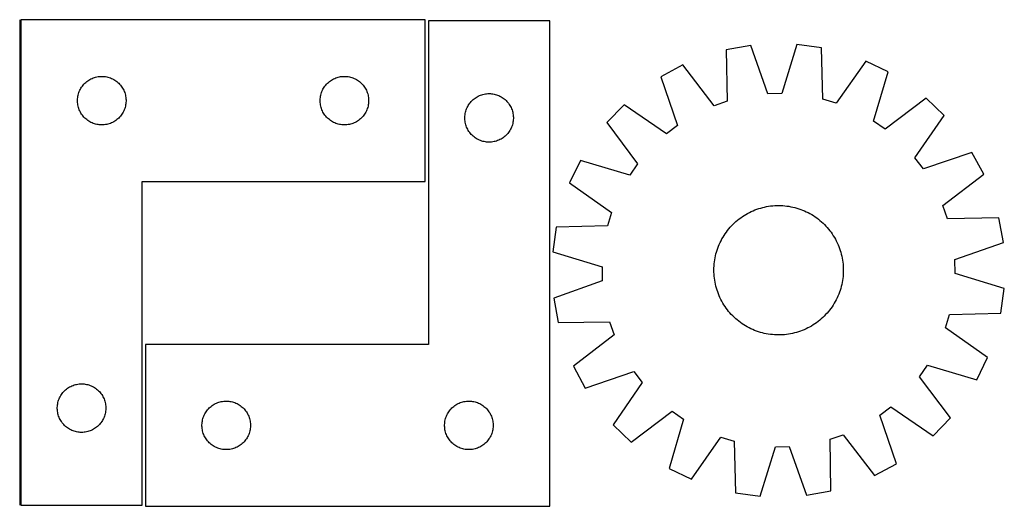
# Model space of a CAD drawing. Header units: millimetres. Extents: x 7 to 1489, y 7 to 307.
# Tile 3 of 3: x 880 to 1489, y 7 to 307. Entities that reach past the tile are written whole.
import ezdxf

# ---------------------------------------------------------------- set-up
doc = ezdxf.new("R2010")
doc.units = ezdxf.units.MM
doc.layers.add('COMMON', color=5, linetype='CONTINUOUS', true_color=0x0000ff)
doc.layers.add('CUT', color=7, linetype='CONTINUOUS', true_color=0x000000)

msp = doc.modelspace()

# ---------------------------------------------------------------- linework, layer by layer
at = {"layer": 'COMMON'}
msp.add_line((879.827301, 307.392609), (879.827301, 7.392609), dxfattribs=at)
at = {"layer": 'CUT'}
for p, q in [((880.577302, 307.392609), (880.577302, 7.392609)), ((1130.577302, 307.392609), (880.577302, 307.392609)), ((1130.577302, 207.392609), (1130.577302, 307.392609)), ((1207.531005, 306.719513), (1132.531005, 306.719513)), ((1132.531005, 306.719513), (1132.531005, 106.719513)), ((1207.531005, 6.719513), (1207.531005, 306.719513)), ((1331.838456, 291.530687), (1316.695722, 288.805226)), ((1316.695722, 288.805226), (1317.187455, 257.04467)), ((1342.451673, 261.591843), (1331.838456, 291.530687)), ((1360.371012, 292.129916), (1351.024126, 261.771878)), ((1375.614822, 290.042621), (1360.371012, 292.129916)), ((1376.456979, 258.289424), (1375.614822, 290.042621)), ((1402.936067, 281.795477), (1384.665501, 255.811614)), ((1416.788783, 275.099745), (1402.936067, 281.795477)), ((1289.74482, 279.418281), (1276.185438, 272.146851)), ((1309.090201, 254.224412), (1289.74482, 279.418281)), ((1407.777444, 244.640419), (1416.788783, 275.099745)), ((919.569021, 267.581709), (920.108139, 268.134892)), ((920.108139, 268.134892), (920.67502, 268.659588)), ((920.67502, 268.659588), (921.268159, 269.154406)), ((921.268159, 269.154406), (921.885985, 269.618034)), ((921.885985, 269.618034), (922.526859, 270.049242)), ((922.526859, 270.049242), (923.189081, 270.446888)), ((923.189081, 270.446888), (923.870895, 270.809915)), ((923.870895, 270.809915), (924.570493, 271.137363)), ((924.570493, 271.137363), (925.28602, 271.428361)), ((925.28602, 271.428361), (926.015579, 271.68214)), ((926.015579, 271.68214), (926.757235, 271.898025)), ((926.757235, 271.898025), (927.509021, 272.075444)), ((927.509021, 272.075444), (928.268943, 272.213927)), ((928.268943, 272.213927), (929.034987, 272.313107)), ((929.034987, 272.313107), (929.80512, 272.37272)), ((929.80512, 272.37272), (930.577302, 272.392609)), ((930.577302, 272.392609), (931.349483, 272.37272)), ((931.349483, 272.37272), (932.119617, 272.313107)), ((932.119617, 272.313107), (932.88566, 272.213927)), ((932.88566, 272.213927), (933.645583, 272.075444)), ((933.645583, 272.075444), (934.397368, 271.898025)), ((934.397368, 271.898025), (935.139024, 271.68214)), ((935.139024, 271.68214), (935.868583, 271.428361)), ((935.868583, 271.428361), (936.58411, 271.137363)), ((936.58411, 271.137363), (937.283709, 270.809915)), ((937.283709, 270.809915), (937.965523, 270.446888)), ((937.965523, 270.446888), (938.627745, 270.049242)), ((938.627745, 270.049242), (939.268618, 269.618034)), ((939.268618, 269.618034), (939.886444, 269.154406)), ((939.886444, 269.154406), (940.479583, 268.659588)), ((940.479583, 268.659588), (941.046464, 268.134892)), ((941.046464, 268.134892), (941.585582, 267.581709)), ((1069.569021, 267.581709), (1070.108139, 268.134892)), ((1070.108139, 268.134892), (1070.67502, 268.659588)), ((1070.67502, 268.659588), (1071.268159, 269.154406)), ((1071.268159, 269.154406), (1071.885985, 269.618034)), ((1071.885985, 269.618034), (1072.526859, 270.049242)), ((1072.526859, 270.049242), (1073.189081, 270.446888)), ((1073.189081, 270.446888), (1073.870895, 270.809915)), ((1073.870895, 270.809915), (1074.570493, 271.137363)), ((1074.570493, 271.137363), (1075.28602, 271.428361)), ((1075.28602, 271.428361), (1076.015579, 271.68214)), ((1076.015579, 271.68214), (1076.757235, 271.898025)), ((1076.757235, 271.898025), (1077.509021, 272.075444)), ((1077.509021, 272.075444), (1078.268943, 272.213927)), ((1078.268943, 272.213927), (1079.034987, 272.313107)), ((1079.034987, 272.313107), (1079.80512, 272.37272)), ((1079.80512, 272.37272), (1080.577302, 272.392609)), ((1080.577302, 272.392609), (1081.349483, 272.37272)), ((1081.349483, 272.37272), (1082.119617, 272.313107)), ((1082.119617, 272.313107), (1082.88566, 272.213927)), ((1082.88566, 272.213927), (1083.645583, 272.075444)), ((1083.645583, 272.075444), (1084.397368, 271.898025)), ((1084.397368, 271.898025), (1085.139024, 271.68214)), ((1085.139024, 271.68214), (1085.868583, 271.428361)), ((1085.868583, 271.428361), (1086.58411, 271.137363)), ((1086.58411, 271.137363), (1087.283709, 270.809915)), ((1087.283709, 270.809915), (1087.965523, 270.446888)), ((1087.965523, 270.446888), (1088.627745, 270.049242)), ((1088.627745, 270.049242), (1089.268618, 269.618034)), ((1089.268618, 269.618034), (1089.886444, 269.154406)), ((1089.886444, 269.154406), (1090.479583, 268.659588)), ((1090.479583, 268.659588), (1091.046464, 268.134892)), ((1091.046464, 268.134892), (1091.585582, 267.581709)), ((1276.185438, 272.146851), (1286.467655, 242.092721)), ((916.175054, 261.584894), (916.409963, 262.320745)), ((916.409963, 262.320745), (916.682442, 263.043527)), ((916.682442, 263.043527), (916.991768, 263.751325)), ((916.991768, 263.751325), (917.33712, 264.44226)), ((917.33712, 264.44226), (917.717582, 265.114501)), ((917.717582, 265.114501), (918.132146, 265.766265)), ((918.132146, 265.766265), (918.579713, 266.395823)), ((918.579713, 266.395823), (919.059095, 267.001507)), ((919.059095, 267.001507), (919.569021, 267.581709)), ((941.585582, 267.581709), (942.095508, 267.001507)), ((942.095508, 267.001507), (942.57489, 266.395823)), ((942.57489, 266.395823), (943.022457, 265.766265)), ((943.022457, 265.766265), (943.437021, 265.114501)), ((943.437021, 265.114501), (943.817484, 264.44226)), ((943.817484, 264.44226), (944.162836, 263.751325)), ((944.162836, 263.751325), (944.472161, 263.043527)), ((944.472161, 263.043527), (944.74464, 262.320745)), ((944.74464, 262.320745), (944.97955, 261.584894)), ((1066.175054, 261.584894), (1066.409963, 262.320745)), ((1066.409963, 262.320745), (1066.682442, 263.043527)), ((1066.682442, 263.043527), (1066.991768, 263.751325)), ((1066.991768, 263.751325), (1067.33712, 264.44226)), ((1067.33712, 264.44226), (1067.717582, 265.114501)), ((1067.717582, 265.114501), (1068.132146, 265.766265)), ((1068.132146, 265.766265), (1068.579713, 266.395823)), ((1068.579713, 266.395823), (1069.059095, 267.001507)), ((1069.059095, 267.001507), (1069.569021, 267.581709)), ((1091.585582, 267.581709), (1092.095508, 267.001507)), ((1092.095508, 267.001507), (1092.57489, 266.395823)), ((1092.57489, 266.395823), (1093.022457, 265.766265)), ((1093.022457, 265.766265), (1093.437021, 265.114501)), ((1093.437021, 265.114501), (1093.817484, 264.44226)), ((1093.817484, 264.44226), (1094.162836, 263.751325)), ((1094.162836, 263.751325), (1094.472161, 263.043527)), ((1094.472161, 263.043527), (1094.74464, 262.320745)), ((1094.74464, 262.320745), (1094.97955, 261.584894)), ((1351.024126, 261.771878), (1342.451673, 261.591843)), ((915.582275, 257.778828), (915.622039, 258.550241)), ((915.582275, 257.00639), (915.582275, 257.778828)), ((915.622039, 256.234977), (915.582275, 257.00639)), ((915.622039, 258.550241), (915.701462, 259.318584)), ((915.701462, 255.466634), (915.622039, 256.234977)), ((915.701462, 259.318584), (915.820332, 260.08182)), ((915.820332, 260.08182), (915.978336, 260.837925)), ((915.978336, 260.837925), (916.175054, 261.584894)), ((944.97955, 261.584894), (945.176267, 260.837925)), ((945.176267, 260.837925), (945.334271, 260.08182)), ((945.334271, 260.08182), (945.453142, 259.318584)), ((945.453142, 259.318584), (945.532565, 258.550241)), ((945.532565, 256.234977), (945.453142, 255.466634)), ((945.532565, 258.550241), (945.572329, 257.778828)), ((945.572329, 257.00639), (945.532565, 256.234977)), ((945.572329, 257.778828), (945.572329, 257.00639)), ((1065.582275, 257.778828), (1065.622039, 258.550241)), ((1065.582275, 257.00639), (1065.582275, 257.778828)), ((1065.622039, 256.234977), (1065.582275, 257.00639)), ((1065.622039, 258.550241), (1065.701462, 259.318584)), ((1065.701462, 255.466634), (1065.622039, 256.234977)), ((1065.701462, 259.318584), (1065.820332, 260.08182)), ((1065.820332, 260.08182), (1065.978336, 260.837925)), ((1065.978336, 260.837925), (1066.175054, 261.584894)), ((1094.97955, 261.584894), (1095.176267, 260.837925)), ((1095.176267, 260.837925), (1095.334271, 260.08182)), ((1095.334271, 260.08182), (1095.453142, 259.318584)), ((1095.453142, 259.318584), (1095.532565, 258.550241)), ((1095.532565, 256.234977), (1095.453142, 255.466634)), ((1095.532565, 258.550241), (1095.572329, 257.778828)), ((1095.572329, 257.00639), (1095.532565, 256.234977)), ((1095.572329, 257.778828), (1095.572329, 257.00639)), ((1157.58585, 255.093169), (1158.033417, 255.722728)), ((1158.033417, 255.722728), (1158.512799, 256.328411)), ((1158.512799, 256.328411), (1159.022725, 256.908613)), ((1159.022725, 256.908613), (1159.561843, 257.461796)), ((1159.561843, 257.461796), (1160.128724, 257.986492)), ((1160.128724, 257.986492), (1160.721863, 258.48131)), ((1160.721863, 258.48131), (1161.339689, 258.944938)), ((1161.339689, 258.944938), (1161.980563, 259.376147)), ((1161.980563, 259.376147), (1162.642784, 259.773792)), ((1162.642784, 259.773792), (1163.324599, 260.13682)), ((1163.324599, 260.13682), (1164.024197, 260.464267)), ((1164.024197, 260.464267), (1164.739724, 260.755266)), ((1164.739724, 260.755266), (1165.469283, 261.009044)), ((1165.469283, 261.009044), (1166.210939, 261.224929)), ((1166.210939, 261.224929), (1166.962724, 261.402349)), ((1166.962724, 261.402349), (1167.722647, 261.540832)), ((1167.722647, 261.540832), (1168.48869, 261.640011)), ((1168.48869, 261.640011), (1169.258824, 261.699625)), ((1169.258824, 261.699625), (1170.031005, 261.719513)), ((1170.031005, 261.719513), (1170.803187, 261.699625)), ((1170.803187, 261.699625), (1171.57332, 261.640011)), ((1171.57332, 261.640011), (1172.339364, 261.540832)), ((1172.339364, 261.540832), (1173.099286, 261.402349)), ((1173.099286, 261.402349), (1173.851072, 261.224929)), ((1173.851072, 261.224929), (1174.592728, 261.009044)), ((1174.592728, 261.009044), (1175.322287, 260.755266)), ((1175.322287, 260.755266), (1176.037814, 260.464267)), ((1176.037814, 260.464267), (1176.737412, 260.13682)), ((1176.737412, 260.13682), (1177.419226, 259.773792)), ((1177.419226, 259.773792), (1178.081448, 259.376147)), ((1178.081448, 259.376147), (1178.722322, 258.944938)), ((1178.722322, 258.944938), (1179.340148, 258.48131)), ((1179.340148, 258.48131), (1179.933287, 257.986492)), ((1179.933287, 257.986492), (1180.500168, 257.461796)), ((1180.500168, 257.461796), (1181.039286, 256.908613)), ((1181.039286, 256.908613), (1181.549212, 256.328411)), ((1181.549212, 256.328411), (1182.028594, 255.722728)), ((1182.028594, 255.722728), (1182.476161, 255.093169)), ((1317.187455, 257.04467), (1309.090201, 254.224412)), ((1384.665501, 255.811614), (1376.456979, 258.289424)), ((1440.224323, 258.813516), (1414.818527, 239.747309)), ((1451.329944, 248.164772), (1440.224323, 258.813516)), ((915.820332, 254.703398), (915.701462, 255.466634)), ((915.978336, 253.947293), (915.820332, 254.703398)), ((916.175054, 253.200325), (915.978336, 253.947293)), ((916.409963, 252.464473), (916.175054, 253.200325)), ((916.682442, 251.741691), (916.409963, 252.464473)), ((916.991768, 251.033893), (916.682442, 251.741691)), ((917.33712, 250.342958), (916.991768, 251.033893)), ((917.717582, 249.670717), (917.33712, 250.342958)), ((918.132146, 249.018953), (917.717582, 249.670717)), ((943.437021, 249.670717), (943.022457, 249.018953)), ((943.817484, 250.342958), (943.437021, 249.670717)), ((944.162836, 251.033893), (943.817484, 250.342958)), ((944.472161, 251.741691), (944.162836, 251.033893)), ((944.74464, 252.464473), (944.472161, 251.741691)), ((944.97955, 253.200325), (944.74464, 252.464473)), ((945.176267, 253.947293), (944.97955, 253.200325)), ((945.334271, 254.703398), (945.176267, 253.947293)), ((945.453142, 255.466634), (945.334271, 254.703398)), ((1065.820332, 254.703398), (1065.701462, 255.466634)), ((1065.978336, 253.947293), (1065.820332, 254.703398)), ((1066.175054, 253.200325), (1065.978336, 253.947293)), ((1066.409963, 252.464473), (1066.175054, 253.200325)), ((1066.682442, 251.741691), (1066.409963, 252.464473)), ((1066.991768, 251.033893), (1066.682442, 251.741691)), ((1067.33712, 250.342958), (1066.991768, 251.033893)), ((1067.717582, 249.670717), (1067.33712, 250.342958)), ((1068.132146, 249.018953), (1067.717582, 249.670717)), ((1093.437021, 249.670717), (1093.022457, 249.018953)), ((1093.817484, 250.342958), (1093.437021, 249.670717)), ((1094.162836, 251.033893), (1093.817484, 250.342958)), ((1094.472161, 251.741691), (1094.162836, 251.033893)), ((1094.74464, 252.464473), (1094.472161, 251.741691)), ((1094.97955, 253.200325), (1094.74464, 252.464473)), ((1095.176267, 253.947293), (1094.97955, 253.200325)), ((1095.334271, 254.703398), (1095.176267, 253.947293)), ((1095.453142, 255.466634), (1095.334271, 254.703398)), ((1155.274036, 249.408725), (1155.43204, 250.164829)), ((1155.43204, 250.164829), (1155.628757, 250.911798)), ((1155.628757, 250.911798), (1155.863667, 251.647649)), ((1155.863667, 251.647649), (1156.136146, 252.370432)), ((1156.136146, 252.370432), (1156.445472, 253.078229)), ((1156.445472, 253.078229), (1156.790823, 253.769164)), ((1156.790823, 253.769164), (1157.171286, 254.441405)), ((1157.171286, 254.441405), (1157.58585, 255.093169)), ((1182.476161, 255.093169), (1182.890725, 254.441405)), ((1182.890725, 254.441405), (1183.271187, 253.769164)), ((1183.271187, 253.769164), (1183.616539, 253.078229)), ((1183.616539, 253.078229), (1183.925865, 252.370432)), ((1183.925865, 252.370432), (1184.198344, 251.647649)), ((1184.198344, 251.647649), (1184.433254, 250.911798)), ((1184.433254, 250.911798), (1184.629971, 250.164829)), ((1184.629971, 250.164829), (1184.787975, 249.408725)), ((1253.454333, 254.891049), (1242.805589, 243.785429)), ((1279.638217, 236.908308), (1253.454333, 254.891049)), ((918.579713, 248.389395), (918.132146, 249.018953)), ((919.059095, 247.783711), (918.579713, 248.389395)), ((919.569021, 247.203509), (919.059095, 247.783711)), ((920.108139, 246.650326), (919.569021, 247.203509)), ((920.67502, 246.12563), (920.108139, 246.650326)), ((921.268159, 245.630812), (920.67502, 246.12563)), ((921.885985, 245.167184), (921.268159, 245.630812)), ((922.526859, 244.735976), (921.885985, 245.167184)), ((923.189081, 244.33833), (922.526859, 244.735976)), ((923.870895, 243.975303), (923.189081, 244.33833)), ((924.570493, 243.647855), (923.870895, 243.975303)), ((925.28602, 243.356857), (924.570493, 243.647855)), ((936.58411, 243.647855), (935.868583, 243.356857)), ((937.283709, 243.975303), (936.58411, 243.647855)), ((937.965523, 244.33833), (937.283709, 243.975303)), ((938.627745, 244.735976), (937.965523, 244.33833)), ((939.268618, 245.167184), (938.627745, 244.735976)), ((939.886444, 245.630812), (939.268618, 245.167184)), ((940.479583, 246.12563), (939.886444, 245.630812)), ((941.046464, 246.650326), (940.479583, 246.12563)), ((941.585582, 247.203509), (941.046464, 246.650326)), ((942.095508, 247.783711), (941.585582, 247.203509)), ((942.57489, 248.389395), (942.095508, 247.783711)), ((943.022457, 249.018953), (942.57489, 248.389395)), ((1068.579713, 248.389395), (1068.132146, 249.018953)), ((1069.059095, 247.783711), (1068.579713, 248.389395)), ((1069.569021, 247.203509), (1069.059095, 247.783711)), ((1070.108139, 246.650326), (1069.569021, 247.203509)), ((1070.67502, 246.12563), (1070.108139, 246.650326)), ((1071.268159, 245.630812), (1070.67502, 246.12563)), ((1071.885985, 245.167184), (1071.268159, 245.630812)), ((1072.526859, 244.735976), (1071.885985, 245.167184)), ((1073.189081, 244.33833), (1072.526859, 244.735976)), ((1073.870895, 243.975303), (1073.189081, 244.33833)), ((1074.570493, 243.647855), (1073.870895, 243.975303)), ((1075.28602, 243.356857), (1074.570493, 243.647855)), ((1086.58411, 243.647855), (1085.868583, 243.356857)), ((1087.283709, 243.975303), (1086.58411, 243.647855)), ((1087.965523, 244.33833), (1087.283709, 243.975303)), ((1088.627745, 244.735976), (1087.965523, 244.33833)), ((1089.268618, 245.167184), (1088.627745, 244.735976)), ((1089.886444, 245.630812), (1089.268618, 245.167184)), ((1090.479583, 246.12563), (1089.886444, 245.630812)), ((1091.046464, 246.650326), (1090.479583, 246.12563)), ((1091.585582, 247.203509), (1091.046464, 246.650326)), ((1092.095508, 247.783711), (1091.585582, 247.203509)), ((1092.57489, 248.389395), (1092.095508, 247.783711)), ((1093.022457, 249.018953), (1092.57489, 248.389395)), ((1155.035978, 247.105732), (1155.075743, 247.877145)), ((1155.035978, 246.333295), (1155.035978, 247.105732)), ((1155.075743, 245.561881), (1155.035978, 246.333295)), ((1155.075743, 247.877145), (1155.155165, 248.645489)), ((1155.155165, 244.793538), (1155.075743, 245.561881)), ((1155.155165, 248.645489), (1155.274036, 249.408725)), ((1155.274036, 244.030302), (1155.155165, 244.793538)), ((1155.43204, 243.274197), (1155.274036, 244.030302)), ((1184.787975, 244.030302), (1184.629971, 243.274197)), ((1184.787975, 249.408725), (1184.906846, 248.645489)), ((1184.906846, 244.793538), (1184.787975, 244.030302)), ((1184.906846, 248.645489), (1184.986268, 247.877145)), ((1184.986268, 245.561881), (1184.906846, 244.793538)), ((1184.986268, 247.877145), (1185.026032, 247.105732)), ((1185.026032, 246.333295), (1184.986268, 245.561881)), ((1185.026032, 247.105732), (1185.026032, 246.333295)), ((1242.805589, 243.785429), (1261.871796, 218.379632)), ((1414.818527, 239.747309), (1407.777444, 244.640419)), ((1433.347202, 221.980889), (1451.329944, 248.164772)), ((926.015579, 243.103078), (925.28602, 243.356857)), ((926.757235, 242.887193), (926.015579, 243.103078)), ((927.509021, 242.709774), (926.757235, 242.887193)), ((928.268943, 242.571291), (927.509021, 242.709774)), ((929.034987, 242.472111), (928.268943, 242.571291)), ((929.80512, 242.412498), (929.034987, 242.472111)), ((930.577302, 242.392609), (929.80512, 242.412498)), ((931.349483, 242.412498), (930.577302, 242.392609)), ((932.119617, 242.472111), (931.349483, 242.412498)), ((932.88566, 242.571291), (932.119617, 242.472111)), ((933.645583, 242.709774), (932.88566, 242.571291)), ((934.397368, 242.887193), (933.645583, 242.709774)), ((935.139024, 243.103078), (934.397368, 242.887193)), ((935.868583, 243.356857), (935.139024, 243.103078)), ((1076.015579, 243.103078), (1075.28602, 243.356857)), ((1076.757235, 242.887193), (1076.015579, 243.103078)), ((1077.509021, 242.709774), (1076.757235, 242.887193)), ((1078.268943, 242.571291), (1077.509021, 242.709774)), ((1079.034987, 242.472111), (1078.268943, 242.571291)), ((1079.80512, 242.412498), (1079.034987, 242.472111)), ((1080.577302, 242.392609), (1079.80512, 242.412498)), ((1081.349483, 242.412498), (1080.577302, 242.392609)), ((1082.119617, 242.472111), (1081.349483, 242.412498)), ((1082.88566, 242.571291), (1082.119617, 242.472111)), ((1083.645583, 242.709774), (1082.88566, 242.571291)), ((1084.397368, 242.887193), (1083.645583, 242.709774)), ((1085.139024, 243.103078), (1084.397368, 242.887193)), ((1085.868583, 243.356857), (1085.139024, 243.103078)), ((1155.628757, 242.527229), (1155.43204, 243.274197)), ((1155.863667, 241.791378), (1155.628757, 242.527229)), ((1156.136146, 241.068595), (1155.863667, 241.791378)), ((1156.445472, 240.360797), (1156.136146, 241.068595)), ((1156.790823, 239.669862), (1156.445472, 240.360797)), ((1157.171286, 238.997621), (1156.790823, 239.669862)), ((1157.58585, 238.345858), (1157.171286, 238.997621)), ((1158.033417, 237.716299), (1157.58585, 238.345858)), ((1158.512799, 237.110616), (1158.033417, 237.716299)), ((1182.028594, 237.716299), (1181.549212, 237.110616)), ((1182.476161, 238.345858), (1182.028594, 237.716299)), ((1182.890725, 238.997621), (1182.476161, 238.345858)), ((1183.271187, 239.669862), (1182.890725, 238.997621)), ((1183.616539, 240.360797), (1183.271187, 239.669862)), ((1183.925865, 241.068595), (1183.616539, 240.360797)), ((1184.198344, 241.791378), (1183.925865, 241.068595)), ((1184.433254, 242.527229), (1184.198344, 241.791378)), ((1184.629971, 243.274197), (1184.433254, 242.527229)), ((1286.467655, 242.092721), (1279.638217, 236.908308)), ((1159.022725, 236.530413), (1158.512799, 237.110616)), ((1159.561843, 235.977231), (1159.022725, 236.530413)), ((1160.128724, 235.452534), (1159.561843, 235.977231)), ((1160.721863, 234.957716), (1160.128724, 235.452534)), ((1161.339689, 234.494088), (1160.721863, 234.957716)), ((1161.980563, 234.06288), (1161.339689, 234.494088)), ((1162.642784, 233.665235), (1161.980563, 234.06288)), ((1163.324599, 233.302207), (1162.642784, 233.665235)), ((1164.024197, 232.97476), (1163.324599, 233.302207)), ((1164.739724, 232.683761), (1164.024197, 232.97476)), ((1165.469283, 232.429983), (1164.739724, 232.683761)), ((1166.210939, 232.214097), (1165.469283, 232.429983)), ((1166.962724, 232.036678), (1166.210939, 232.214097)), ((1167.722647, 231.898195), (1166.962724, 232.036678)), ((1168.48869, 231.799015), (1167.722647, 231.898195)), ((1169.258824, 231.739402), (1168.48869, 231.799015)), ((1170.031005, 231.719513), (1169.258824, 231.739402)), ((1170.803187, 231.739402), (1170.031005, 231.719513)), ((1171.57332, 231.799015), (1170.803187, 231.739402)), ((1172.339364, 231.898195), (1171.57332, 231.799015)), ((1173.099286, 232.036678), (1172.339364, 231.898195)), ((1173.851072, 232.214097), (1173.099286, 232.036678)), ((1174.592728, 232.429983), (1173.851072, 232.214097)), ((1175.322287, 232.683761), (1174.592728, 232.429983)), ((1176.037814, 232.97476), (1175.322287, 232.683761)), ((1176.737412, 233.302207), (1176.037814, 232.97476)), ((1177.419226, 233.665235), (1176.737412, 233.302207)), ((1178.081448, 234.06288), (1177.419226, 233.665235)), ((1178.722322, 234.494088), (1178.081448, 234.06288)), ((1179.340148, 234.957716), (1178.722322, 234.494088)), ((1179.933287, 235.452534), (1179.340148, 234.957716)), ((1180.500168, 235.977231), (1179.933287, 235.452534)), ((1181.039286, 236.530413), (1180.500168, 235.977231)), ((1181.549212, 237.110616), (1181.039286, 236.530413)), ((1468.585746, 225.433667), (1438.531615, 215.15145)), ((1475.857175, 211.874285), (1468.585746, 225.433667)), ((1226.51936, 220.349888), (1219.823628, 206.497173)), ((1256.978686, 211.33855), (1226.51936, 220.349888)), ((1438.531615, 215.15145), (1433.347202, 221.980889)), ((1261.871796, 218.379632), (1256.978686, 211.33855)), ((955.577302, 7.392609), (955.577302, 207.392609)), ((955.577302, 207.392609), (1130.577302, 207.392609)), ((1450.663307, 192.528904), (1475.857175, 211.874285)), ((1219.823628, 206.497173), (1245.807491, 188.226607)), ((1330.960801, 188.2768), (1332.090663, 188.826727)), ((1332.090663, 188.826727), (1333.237241, 189.340892)), ((1333.237241, 189.340892), (1334.399403, 189.818789)), ((1334.399403, 189.818789), (1335.576003, 190.259946)), ((1335.576003, 190.259946), (1336.76588, 190.663927)), ((1336.76588, 190.663927), (1337.967858, 191.030334)), ((1337.967858, 191.030334), (1339.180753, 191.358805)), ((1339.180753, 191.358805), (1340.403367, 191.649016)), ((1340.403367, 191.649016), (1341.634493, 191.90068)), ((1341.634493, 191.90068), (1342.872917, 192.11355)), ((1342.872917, 192.11355), (1344.117416, 192.287414)), ((1344.117416, 192.287414), (1345.366762, 192.422103)), ((1345.366762, 192.422103), (1346.619722, 192.517482)), ((1346.619722, 192.517482), (1347.87506, 192.573457)), ((1347.87506, 192.573457), (1349.131537, 192.589974)), ((1349.131537, 192.589974), (1350.387913, 192.567016)), ((1350.387913, 192.567016), (1351.642947, 192.504605)), ((1351.642947, 192.504605), (1352.895402, 192.402804)), ((1352.895402, 192.402804), (1354.144042, 192.261712)), ((1354.144042, 192.261712), (1355.387633, 192.081469)), ((1355.387633, 192.081469), (1356.624949, 191.862253)), ((1356.624949, 191.862253), (1357.854769, 191.60428)), ((1357.854769, 191.60428), (1359.075879, 191.307805)), ((1359.075879, 191.307805), (1360.287073, 190.97312)), ((1360.287073, 190.97312), (1361.487158, 190.600555)), ((1361.487158, 190.600555), (1362.674948, 190.190479)), ((1362.674948, 190.190479), (1363.84927, 189.743296)), ((1363.84927, 189.743296), (1365.008967, 189.259447)), ((1365.008967, 189.259447), (1366.152894, 188.73941)), ((1366.152894, 188.73941), (1367.279922, 188.183698)), ((1453.483564, 184.431651), (1450.663307, 192.528904)), ((1245.807491, 188.226607), (1243.329681, 180.018085)), ((1321.721952, 181.818947), (1322.653527, 182.662259)), ((1322.653527, 182.662259), (1323.61113, 183.475894)), ((1323.61113, 183.475894), (1324.593819, 184.259048)), ((1324.593819, 184.259048), (1325.600621, 185.010949)), ((1325.600621, 185.010949), (1326.630545, 185.730854)), ((1326.630545, 185.730854), (1327.682574, 186.418054)), ((1327.682574, 186.418054), (1328.755668, 187.071869)), ((1328.755668, 187.071869), (1329.84877, 187.691655)), ((1329.84877, 187.691655), (1330.960801, 188.2768)), ((1367.279922, 188.183698), (1368.388938, 187.59286)), ((1368.388938, 187.59286), (1369.478848, 186.967478)), ((1369.478848, 186.967478), (1370.548576, 186.308169)), ((1370.548576, 186.308169), (1371.597068, 185.615585)), ((1371.597068, 185.615585), (1372.623287, 184.890409)), ((1372.623287, 184.890409), (1373.626222, 184.133356)), ((1373.626222, 184.133356), (1374.604882, 183.345174)), ((1374.604882, 183.345174), (1375.558302, 182.52664)), ((1485.24412, 184.923383), (1453.483564, 184.431651)), ((1487.969581, 169.780649), (1485.24412, 184.923383)), ((1211.576484, 179.175928), (1209.489189, 163.932118)), ((1243.329681, 180.018085), (1211.576484, 179.175928)), ((1316.728696, 176.184393), (1317.485749, 177.187328)), ((1317.485749, 177.187328), (1318.273931, 178.165988)), ((1318.273931, 178.165988), (1319.092465, 179.119408)), ((1319.092465, 179.119408), (1319.940542, 180.046646)), ((1319.940542, 180.046646), (1320.817326, 180.946789)), ((1320.817326, 180.946789), (1321.721952, 181.818947)), ((1375.558302, 182.52664), (1376.485541, 181.678563)), ((1376.485541, 181.678563), (1377.385683, 180.801779)), ((1377.385683, 180.801779), (1378.257841, 179.897153)), ((1378.257841, 179.897153), (1379.101153, 178.965579)), ((1379.101153, 178.965579), (1379.914788, 178.007975)), ((1379.914788, 178.007975), (1380.697942, 177.025286)), ((1380.697942, 177.025286), (1381.449843, 176.018484)), ((1312.879695, 169.714), (1313.435407, 170.841027)), ((1313.435407, 170.841027), (1314.026246, 171.950043)), ((1314.026246, 171.950043), (1314.651628, 173.039954)), ((1314.651628, 173.039954), (1315.310936, 174.109682)), ((1315.310936, 174.109682), (1316.00352, 175.158174)), ((1316.00352, 175.158174), (1316.728696, 176.184393)), ((1381.449843, 176.018484), (1382.169749, 174.98856)), ((1382.169749, 174.98856), (1382.856948, 173.936531)), ((1382.856948, 173.936531), (1383.510764, 172.863437)), ((1383.510764, 172.863437), (1384.13055, 171.770335)), ((1384.13055, 171.770335), (1384.715695, 170.658304)), ((1384.715695, 170.658304), (1385.265621, 169.528442)), ((1310.645986, 163.848179), (1311.01855, 165.048264)), ((1311.01855, 165.048264), (1311.428626, 166.236053)), ((1311.428626, 166.236053), (1311.875809, 167.410376)), ((1311.875809, 167.410376), (1312.359658, 168.570073)), ((1312.359658, 168.570073), (1312.879695, 169.714)), ((1385.265621, 169.528442), (1385.779787, 168.381865)), ((1385.779787, 168.381865), (1386.257684, 167.219702)), ((1386.257684, 167.219702), (1386.69884, 166.043102)), ((1386.69884, 166.043102), (1387.102821, 164.853226)), ((1387.102821, 164.853226), (1387.469228, 163.651247)), ((1458.030737, 159.167432), (1487.969581, 169.780649)), ((1209.489189, 163.932118), (1239.847227, 154.585232)), ((1309.357393, 157.705147), (1309.537636, 158.948739)), ((1309.537636, 158.948739), (1309.756852, 160.186055)), ((1309.756852, 160.186055), (1310.014825, 161.415875)), ((1310.014825, 161.415875), (1310.311301, 162.636984)), ((1310.311301, 162.636984), (1310.645986, 163.848179)), ((1387.469228, 163.651247), (1387.797699, 162.438352)), ((1387.797699, 162.438352), (1388.08791, 161.215738)), ((1388.08791, 161.215738), (1388.339574, 159.984612)), ((1388.339574, 159.984612), (1388.552444, 158.746188)), ((1388.552444, 158.746188), (1388.726309, 157.501689)), ((1458.210772, 150.594979), (1458.030737, 159.167432)), ((1239.847227, 154.585232), (1240.027262, 146.012778)), ((1309.029131, 152.692643), (1309.052089, 153.949019)), ((1309.045648, 151.436166), (1309.029131, 152.692643)), ((1309.052089, 153.949019), (1309.1145, 155.204053)), ((1309.1145, 155.204053), (1309.216302, 156.456508)), ((1309.216302, 156.456508), (1309.357393, 157.705147)), ((1388.726309, 157.501689), (1388.860997, 156.252343)), ((1388.860997, 156.252343), (1388.956376, 154.999383)), ((1388.956376, 154.999383), (1389.012352, 153.744045)), ((1389.028868, 152.487568), (1389.00591, 151.231192)), ((1389.012352, 153.744045), (1389.028868, 152.487568)), ((1309.101623, 150.180828), (1309.045648, 151.436166)), ((1309.197002, 148.927868), (1309.101623, 150.180828)), ((1309.331691, 147.678522), (1309.197002, 148.927868)), ((1309.505555, 146.434023), (1309.331691, 147.678522)), ((1309.718425, 145.195599), (1309.505555, 146.434023)), ((1388.520363, 146.231472), (1388.301147, 144.994156)), ((1388.700606, 147.475064), (1388.520363, 146.231472)), ((1388.841698, 148.723703), (1388.700606, 147.475064)), ((1388.943499, 149.976158), (1388.841698, 148.723703)), ((1389.00591, 151.231192), (1388.943499, 149.976158)), ((1488.56881, 141.248093), (1458.210772, 150.594979)), ((1240.027262, 146.012778), (1210.088418, 135.399562)), ((1309.97009, 143.964473), (1309.718425, 145.195599)), ((1310.2603, 142.741859), (1309.97009, 143.964473)), ((1310.588771, 141.528964), (1310.2603, 142.741859)), ((1310.955178, 140.326985), (1310.588771, 141.528964)), ((1311.359159, 139.137109), (1310.955178, 140.326985)), ((1387.039449, 140.131947), (1386.629373, 138.944158)), ((1387.412014, 141.332032), (1387.039449, 140.131947)), ((1387.746699, 142.543226), (1387.412014, 141.332032)), ((1388.043174, 143.764336), (1387.746699, 142.543226)), ((1388.301147, 144.994156), (1388.043174, 143.764336)), ((1486.481515, 126.004283), (1488.56881, 141.248093)), ((1210.088418, 135.399562), (1212.813879, 120.256827)), ((1311.800316, 137.960509), (1311.359159, 139.137109)), ((1312.278213, 136.798346), (1311.800316, 137.960509)), ((1312.792378, 135.651769), (1312.278213, 136.798346)), ((1313.342305, 134.521907), (1312.792378, 135.651769)), ((1313.92745, 133.409876), (1313.342305, 134.521907)), ((1384.622592, 134.339183), (1384.031754, 133.230167)), ((1385.178304, 135.466211), (1384.622592, 134.339183)), ((1385.698342, 136.610138), (1385.178304, 135.466211)), ((1386.18219, 137.769835), (1385.698342, 136.610138)), ((1386.629373, 138.944158), (1386.18219, 137.769835)), ((1314.547236, 132.316774), (1313.92745, 133.409876)), ((1315.201051, 131.243679), (1314.547236, 132.316774)), ((1315.888251, 130.191651), (1315.201051, 131.243679)), ((1316.608156, 129.161727), (1315.888251, 130.191651)), ((1317.360057, 128.154924), (1316.608156, 129.161727)), ((1318.143211, 127.172236), (1317.360057, 128.154924)), ((1380.57225, 127.992883), (1379.784068, 127.014223)), ((1381.329303, 128.995818), (1380.57225, 127.992883)), ((1382.054479, 130.022037), (1381.329303, 128.995818)), ((1382.747063, 131.070529), (1382.054479, 130.022037)), ((1383.406372, 132.140257), (1382.747063, 131.070529)), ((1384.031754, 133.230167), (1383.406372, 132.140257)), ((1318.956846, 126.214632), (1318.143211, 127.172236)), ((1319.800159, 125.283058), (1318.956846, 126.214632)), ((1320.672316, 124.378432), (1319.800159, 125.283058)), ((1321.572459, 123.501648), (1320.672316, 124.378432)), ((1322.499697, 122.653571), (1321.572459, 123.501648)), ((1323.453117, 121.835037), (1322.499697, 122.653571)), ((1324.431778, 121.046855), (1323.453117, 121.835037)), ((1375.404473, 122.517952), (1374.446869, 121.704317)), ((1376.336047, 123.361264), (1375.404473, 122.517952)), ((1377.240673, 124.233422), (1376.336047, 123.361264)), ((1378.117457, 125.133564), (1377.240673, 124.233422)), ((1378.965535, 126.060803), (1378.117457, 125.133564)), ((1379.784068, 127.014223), (1378.965535, 126.060803)), ((1452.250508, 116.953604), (1454.728318, 125.162126)), ((1454.728318, 125.162126), (1486.481515, 126.004283)), ((1212.813879, 120.256827), (1244.574435, 120.74856)), ((1244.574435, 120.74856), (1247.394693, 112.651306)), ((1325.434712, 120.289802), (1324.431778, 121.046855)), ((1326.460932, 119.564626), (1325.434712, 120.289802)), ((1327.509423, 118.872042), (1326.460932, 119.564626)), ((1328.579152, 118.212733), (1327.509423, 118.872042)), ((1329.669062, 117.587351), (1328.579152, 118.212733)), ((1330.778078, 116.996513), (1329.669062, 117.587351)), ((1331.905105, 116.440801), (1330.778078, 116.996513)), ((1333.049032, 115.920764), (1331.905105, 116.440801)), ((1334.208729, 115.436915), (1333.049032, 115.920764)), ((1364.820759, 115.839318), (1363.658596, 115.361422)), ((1365.967337, 116.353484), (1364.820759, 115.839318)), ((1367.097198, 116.90341), (1365.967337, 116.353484)), ((1368.209229, 117.488556), (1367.097198, 116.90341)), ((1369.302331, 118.108342), (1368.209229, 117.488556)), ((1370.375426, 118.762157), (1369.302331, 118.108342)), ((1371.427454, 119.449357), (1370.375426, 118.762157)), ((1372.457378, 120.169262), (1371.427454, 119.449357)), ((1373.464181, 120.921163), (1372.457378, 120.169262)), ((1374.446869, 121.704317), (1373.464181, 120.921163)), ((1478.234371, 98.683038), (1452.250508, 116.953604)), ((1247.394693, 112.651306), (1222.200824, 93.305926)), ((1335.383052, 114.989732), (1334.208729, 115.436915)), ((1336.570842, 114.579656), (1335.383052, 114.989732)), ((1337.770926, 114.207091), (1336.570842, 114.579656)), ((1338.982121, 113.872406), (1337.770926, 114.207091)), ((1340.203231, 113.575931), (1338.982121, 113.872406)), ((1341.43305, 113.317958), (1340.203231, 113.575931)), ((1342.670366, 113.098742), (1341.43305, 113.317958)), ((1343.913958, 112.918499), (1342.670366, 113.098742)), ((1345.162597, 112.777407), (1343.913958, 112.918499)), ((1346.415052, 112.675606), (1345.162597, 112.777407)), ((1347.670086, 112.613195), (1346.415052, 112.675606)), ((1348.926462, 112.590237), (1347.670086, 112.613195)), ((1350.182939, 112.606754), (1348.926462, 112.590237)), ((1351.438277, 112.662729), (1350.182939, 112.606754)), ((1352.691237, 112.758108), (1351.438277, 112.662729)), ((1353.940584, 112.892796), (1352.691237, 112.758108)), ((1355.185083, 113.066661), (1353.940584, 112.892796)), ((1356.423506, 113.279531), (1355.185083, 113.066661)), ((1357.654633, 113.531195), (1356.423506, 113.279531)), ((1358.877246, 113.821406), (1357.654633, 113.531195)), ((1360.090141, 114.149877), (1358.877246, 113.821406)), ((1361.29212, 114.516284), (1360.090141, 114.149877)), ((1362.481996, 114.920265), (1361.29212, 114.516284)), ((1363.658596, 115.361422), (1362.481996, 114.920265)), ((1132.531005, 106.719513), (957.531005, 106.719513)), ((957.531005, 106.719513), (957.531005, 6.719513)), ((1471.538639, 84.830322), (1478.234371, 98.683038)), ((1222.200824, 93.305926), (1229.472254, 79.746544)), ((1436.186203, 86.800578), (1441.079314, 93.841661)), ((1441.079314, 93.841661), (1471.538639, 84.830322)), ((1229.472254, 79.746544), (1259.526384, 90.028761)), ((1259.526384, 90.028761), (1264.710797, 83.199322)), ((1455.25241, 61.394782), (1436.186203, 86.800578)), ((908.17502, 78.659588), (908.768159, 79.154406)), ((908.768159, 79.154406), (909.385985, 79.618034)), ((909.385985, 79.618034), (910.026859, 80.049242)), ((910.026859, 80.049242), (910.689081, 80.446888)), ((910.689081, 80.446888), (911.370895, 80.809915)), ((911.370895, 80.809915), (912.070493, 81.137363)), ((912.070493, 81.137363), (912.78602, 81.428361)), ((912.78602, 81.428361), (913.515579, 81.68214)), ((913.515579, 81.68214), (914.257235, 81.898025)), ((914.257235, 81.898025), (915.009021, 82.075444)), ((915.009021, 82.075444), (915.768943, 82.213927)), ((915.768943, 82.213927), (916.534987, 82.313107)), ((916.534987, 82.313107), (917.30512, 82.37272)), ((917.30512, 82.37272), (918.077302, 82.392609)), ((918.077302, 82.392609), (918.849483, 82.37272)), ((918.849483, 82.37272), (919.619617, 82.313107)), ((919.619617, 82.313107), (920.38566, 82.213927)), ((920.38566, 82.213927), (921.145583, 82.075444)), ((921.145583, 82.075444), (921.897368, 81.898025)), ((921.897368, 81.898025), (922.639024, 81.68214)), ((922.639024, 81.68214), (923.368583, 81.428361)), ((923.368583, 81.428361), (924.08411, 81.137363)), ((924.08411, 81.137363), (924.783709, 80.809915)), ((924.783709, 80.809915), (925.465523, 80.446888)), ((925.465523, 80.446888), (926.127745, 80.049242)), ((926.127745, 80.049242), (926.768618, 79.618034)), ((926.768618, 79.618034), (927.386444, 79.154406)), ((927.386444, 79.154406), (927.979583, 78.659588)), ((1264.710797, 83.199322), (1246.728056, 57.015439)), ((904.182442, 73.043527), (904.491768, 73.751325)), ((904.491768, 73.751325), (904.83712, 74.44226)), ((904.83712, 74.44226), (905.217582, 75.114501)), ((905.217582, 75.114501), (905.632146, 75.766265)), ((905.632146, 75.766265), (906.079713, 76.395823)), ((906.079713, 76.395823), (906.559095, 77.001507)), ((906.559095, 77.001507), (907.069021, 77.581709)), ((907.069021, 77.581709), (907.608139, 78.134892)), ((907.608139, 78.134892), (908.17502, 78.659588)), ((927.979583, 78.659588), (928.546464, 78.134892)), ((928.546464, 78.134892), (929.085582, 77.581709)), ((929.085582, 77.581709), (929.595508, 77.001507)), ((929.595508, 77.001507), (930.07489, 76.395823)), ((930.07489, 76.395823), (930.522457, 75.766265)), ((930.522457, 75.766265), (930.937021, 75.114501)), ((930.937021, 75.114501), (931.317484, 74.44226)), ((931.317484, 74.44226), (931.662836, 73.751325)), ((931.662836, 73.751325), (931.972161, 73.043527)), ((903.082275, 67.778828), (903.122039, 68.550241)), ((903.082275, 67.00639), (903.082275, 67.778828)), ((903.122039, 66.234977), (903.082275, 67.00639)), ((903.122039, 68.550241), (903.201462, 69.318584)), ((903.201462, 69.318584), (903.320332, 70.08182)), ((903.320332, 70.08182), (903.478336, 70.837925)), ((903.478336, 70.837925), (903.675054, 71.584894)), ((903.675054, 71.584894), (903.909963, 72.320745)), ((903.909963, 72.320745), (904.182442, 73.043527)), ((931.972161, 73.043527), (932.24464, 72.320745)), ((932.24464, 72.320745), (932.47955, 71.584894)), ((932.47955, 71.584894), (932.676267, 70.837925)), ((932.676267, 70.837925), (932.834271, 70.08182)), ((932.834271, 70.08182), (932.953142, 69.318584)), ((932.953142, 69.318584), (933.032565, 68.550241)), ((933.032565, 68.550241), (933.072329, 67.778828)), ((933.072329, 67.00639), (933.032565, 66.234977)), ((933.072329, 67.778828), (933.072329, 67.00639)), ((996.522725, 66.908613), (997.061843, 67.461796)), ((997.061843, 67.461796), (997.628724, 67.986492)), ((997.628724, 67.986492), (998.221863, 68.48131)), ((998.221863, 68.48131), (998.839689, 68.944938)), ((998.839689, 68.944938), (999.480563, 69.376147)), ((999.480563, 69.376147), (1000.142784, 69.773792)), ((1000.142784, 69.773792), (1000.824599, 70.13682)), ((1000.824599, 70.13682), (1001.524197, 70.464267)), ((1001.524197, 70.464267), (1002.239724, 70.755266)), ((1002.239724, 70.755266), (1002.969283, 71.009044)), ((1002.969283, 71.009044), (1003.710939, 71.224929)), ((1003.710939, 71.224929), (1004.462724, 71.402349)), ((1004.462724, 71.402349), (1005.222647, 71.540832)), ((1005.222647, 71.540832), (1005.98869, 71.640011)), ((1005.98869, 71.640011), (1006.758824, 71.699625)), ((1006.758824, 71.699625), (1007.531005, 71.719513)), ((1007.531005, 71.719513), (1008.303187, 71.699625)), ((1008.303187, 71.699625), (1009.07332, 71.640011)), ((1009.07332, 71.640011), (1009.839364, 71.540832)), ((1009.839364, 71.540832), (1010.599286, 71.402349)), ((1010.599286, 71.402349), (1011.351072, 71.224929)), ((1011.351072, 71.224929), (1012.092728, 71.009044)), ((1012.092728, 71.009044), (1012.822287, 70.755266)), ((1012.822287, 70.755266), (1013.537814, 70.464267)), ((1013.537814, 70.464267), (1014.237412, 70.13682)), ((1014.237412, 70.13682), (1014.919226, 69.773792)), ((1014.919226, 69.773792), (1015.581448, 69.376147)), ((1015.581448, 69.376147), (1016.222322, 68.944938)), ((1016.222322, 68.944938), (1016.840148, 68.48131)), ((1016.840148, 68.48131), (1017.433287, 67.986492)), ((1017.433287, 67.986492), (1018.000168, 67.461796)), ((1018.000168, 67.461796), (1018.539286, 66.908613)), ((1146.522725, 66.908613), (1147.061843, 67.461796)), ((1147.061843, 67.461796), (1147.628724, 67.986492)), ((1147.628724, 67.986492), (1148.221863, 68.48131)), ((1148.221863, 68.48131), (1148.839689, 68.944938)), ((1148.839689, 68.944938), (1149.480563, 69.376147)), ((1149.480563, 69.376147), (1150.142784, 69.773792)), ((1150.142784, 69.773792), (1150.824599, 70.13682)), ((1150.824599, 70.13682), (1151.524197, 70.464267)), ((1151.524197, 70.464267), (1152.239724, 70.755266)), ((1152.239724, 70.755266), (1152.969283, 71.009044)), ((1152.969283, 71.009044), (1153.710939, 71.224929)), ((1153.710939, 71.224929), (1154.462724, 71.402349)), ((1154.462724, 71.402349), (1155.222647, 71.540832)), ((1155.222647, 71.540832), (1155.98869, 71.640011)), ((1155.98869, 71.640011), (1156.758824, 71.699625)), ((1156.758824, 71.699625), (1157.531005, 71.719513)), ((1157.531005, 71.719513), (1158.303187, 71.699625)), ((1158.303187, 71.699625), (1159.07332, 71.640011)), ((1159.07332, 71.640011), (1159.839364, 71.540832)), ((1159.839364, 71.540832), (1160.599286, 71.402349)), ((1160.599286, 71.402349), (1161.351072, 71.224929)), ((1161.351072, 71.224929), (1162.092728, 71.009044)), ((1162.092728, 71.009044), (1162.822287, 70.755266)), ((1162.822287, 70.755266), (1163.537814, 70.464267)), ((1163.537814, 70.464267), (1164.237412, 70.13682)), ((1164.237412, 70.13682), (1164.919226, 69.773792)), ((1164.919226, 69.773792), (1165.581448, 69.376147)), ((1165.581448, 69.376147), (1166.222322, 68.944938)), ((1166.222322, 68.944938), (1166.840148, 68.48131)), ((1166.840148, 68.48131), (1167.433287, 67.986492)), ((1167.433287, 67.986492), (1168.000168, 67.461796)), ((1168.000168, 67.461796), (1168.539286, 66.908613)), ((1411.590344, 63.08749), (1418.419783, 68.271903)), ((1418.419783, 68.271903), (1444.603666, 50.289162)), ((903.201462, 65.466634), (903.122039, 66.234977)), ((903.320332, 64.703398), (903.201462, 65.466634)), ((903.478336, 63.947293), (903.320332, 64.703398)), ((903.675054, 63.200325), (903.478336, 63.947293)), ((903.909963, 62.464473), (903.675054, 63.200325)), ((904.182442, 61.741691), (903.909963, 62.464473)), ((904.491768, 61.033893), (904.182442, 61.741691)), ((904.83712, 60.342958), (904.491768, 61.033893)), ((931.662836, 61.033893), (931.317484, 60.342958)), ((931.972161, 61.741691), (931.662836, 61.033893)), ((932.24464, 62.464473), (931.972161, 61.741691)), ((932.47955, 63.200325), (932.24464, 62.464473)), ((932.676267, 63.947293), (932.47955, 63.200325)), ((932.834271, 64.703398), (932.676267, 63.947293)), ((932.953142, 65.466634), (932.834271, 64.703398)), ((933.032565, 66.234977), (932.953142, 65.466634)), ((992.93204, 60.164829), (993.128757, 60.911798)), ((993.128757, 60.911798), (993.363667, 61.647649)), ((993.363667, 61.647649), (993.636146, 62.370432)), ((993.636146, 62.370432), (993.945472, 63.078229)), ((993.945472, 63.078229), (994.290823, 63.769164)), ((994.290823, 63.769164), (994.671286, 64.441405)), ((994.671286, 64.441405), (995.08585, 65.093169)), ((995.08585, 65.093169), (995.533417, 65.722728)), ((995.533417, 65.722728), (996.012799, 66.328411)), ((996.012799, 66.328411), (996.522725, 66.908613)), ((1018.539286, 66.908613), (1019.049212, 66.328411)), ((1019.049212, 66.328411), (1019.528594, 65.722728)), ((1019.528594, 65.722728), (1019.976161, 65.093169)), ((1019.976161, 65.093169), (1020.390725, 64.441405)), ((1020.390725, 64.441405), (1020.771187, 63.769164)), ((1020.771187, 63.769164), (1021.116539, 63.078229)), ((1021.116539, 63.078229), (1021.425865, 62.370432)), ((1021.425865, 62.370432), (1021.698344, 61.647649)), ((1021.698344, 61.647649), (1021.933254, 60.911798)), ((1021.933254, 60.911798), (1022.129971, 60.164829)), ((1142.93204, 60.164829), (1143.128757, 60.911798)), ((1143.128757, 60.911798), (1143.363667, 61.647649)), ((1143.363667, 61.647649), (1143.636146, 62.370432)), ((1143.636146, 62.370432), (1143.945472, 63.078229)), ((1143.945472, 63.078229), (1144.290823, 63.769164)), ((1144.290823, 63.769164), (1144.671286, 64.441405)), ((1144.671286, 64.441405), (1145.08585, 65.093169)), ((1145.08585, 65.093169), (1145.533417, 65.722728)), ((1145.533417, 65.722728), (1146.012799, 66.328411)), ((1146.012799, 66.328411), (1146.522725, 66.908613)), ((1168.539286, 66.908613), (1169.049212, 66.328411)), ((1169.049212, 66.328411), (1169.528594, 65.722728)), ((1169.528594, 65.722728), (1169.976161, 65.093169)), ((1169.976161, 65.093169), (1170.390725, 64.441405)), ((1170.390725, 64.441405), (1170.771187, 63.769164)), ((1170.771187, 63.769164), (1171.116539, 63.078229)), ((1171.116539, 63.078229), (1171.425865, 62.370432)), ((1171.425865, 62.370432), (1171.698344, 61.647649)), ((1171.698344, 61.647649), (1171.933254, 60.911798)), ((1171.933254, 60.911798), (1172.129971, 60.164829)), ((1257.833676, 46.366695), (1283.239473, 65.432902)), ((1283.239473, 65.432902), (1290.280555, 60.539792)), ((1421.872562, 33.03336), (1411.590344, 63.08749)), ((1444.603666, 50.289162), (1455.25241, 61.394782)), ((905.217582, 59.670717), (904.83712, 60.342958)), ((905.632146, 59.018953), (905.217582, 59.670717)), ((906.079713, 58.389395), (905.632146, 59.018953)), ((906.559095, 57.783711), (906.079713, 58.389395)), ((907.069021, 57.203509), (906.559095, 57.783711)), ((907.608139, 56.650326), (907.069021, 57.203509)), ((908.17502, 56.12563), (907.608139, 56.650326)), ((908.768159, 55.630812), (908.17502, 56.12563)), ((909.385985, 55.167184), (908.768159, 55.630812)), ((910.026859, 54.735976), (909.385985, 55.167184)), ((926.768618, 55.167184), (926.127745, 54.735976)), ((927.386444, 55.630812), (926.768618, 55.167184)), ((927.979583, 56.12563), (927.386444, 55.630812)), ((928.546464, 56.650326), (927.979583, 56.12563)), ((929.085582, 57.203509), (928.546464, 56.650326)), ((929.595508, 57.783711), (929.085582, 57.203509)), ((930.07489, 58.389395), (929.595508, 57.783711)), ((930.522457, 59.018953), (930.07489, 58.389395)), ((930.937021, 59.670717), (930.522457, 59.018953)), ((931.317484, 60.342958), (930.937021, 59.670717)), ((992.535978, 57.105732), (992.575743, 57.877145)), ((992.535978, 56.333295), (992.535978, 57.105732)), ((992.575743, 55.561881), (992.535978, 56.333295)), ((992.575743, 57.877145), (992.655165, 58.645489)), ((992.655165, 54.793538), (992.575743, 55.561881)), ((992.655165, 58.645489), (992.774036, 59.408725)), ((992.774036, 54.030302), (992.655165, 54.793538)), ((992.774036, 59.408725), (992.93204, 60.164829)), ((1022.129971, 60.164829), (1022.287975, 59.408725)), ((1022.287975, 59.408725), (1022.406846, 58.645489)), ((1022.406846, 54.793538), (1022.287975, 54.030302)), ((1022.406846, 58.645489), (1022.486268, 57.877145)), ((1022.486268, 55.561881), (1022.406846, 54.793538)), ((1022.486268, 57.877145), (1022.526032, 57.105732)), ((1022.526032, 56.333295), (1022.486268, 55.561881)), ((1022.526032, 57.105732), (1022.526032, 56.333295)), ((1142.535978, 57.105732), (1142.575743, 57.877145)), ((1142.535978, 56.333295), (1142.535978, 57.105732)), ((1142.575743, 55.561881), (1142.535978, 56.333295)), ((1142.575743, 57.877145), (1142.655165, 58.645489)), ((1142.655165, 54.793538), (1142.575743, 55.561881)), ((1142.655165, 58.645489), (1142.774036, 59.408725)), ((1142.774036, 54.030302), (1142.655165, 54.793538)), ((1142.774036, 59.408725), (1142.93204, 60.164829)), ((1172.129971, 60.164829), (1172.287975, 59.408725)), ((1172.287975, 59.408725), (1172.406846, 58.645489)), ((1172.406846, 54.793538), (1172.287975, 54.030302)), ((1172.406846, 58.645489), (1172.486268, 57.877145)), ((1172.486268, 55.561881), (1172.406846, 54.793538)), ((1172.486268, 57.877145), (1172.526032, 57.105732)), ((1172.526032, 56.333295), (1172.486268, 55.561881)), ((1172.526032, 57.105732), (1172.526032, 56.333295)), ((1246.728056, 57.015439), (1257.833676, 46.366695)), ((1290.280555, 60.539792), (1281.269217, 30.080466)), ((910.689081, 54.33833), (910.026859, 54.735976)), ((911.370895, 53.975303), (910.689081, 54.33833)), ((912.070493, 53.647855), (911.370895, 53.975303)), ((912.78602, 53.356857), (912.070493, 53.647855)), ((913.515579, 53.103078), (912.78602, 53.356857)), ((914.257235, 52.887193), (913.515579, 53.103078)), ((915.009021, 52.709774), (914.257235, 52.887193)), ((915.768943, 52.571291), (915.009021, 52.709774)), ((916.534987, 52.472111), (915.768943, 52.571291)), ((917.30512, 52.412498), (916.534987, 52.472111)), ((918.077302, 52.392609), (917.30512, 52.412498)), ((918.849483, 52.412498), (918.077302, 52.392609)), ((919.619617, 52.472111), (918.849483, 52.412498)), ((920.38566, 52.571291), (919.619617, 52.472111)), ((921.145583, 52.709774), (920.38566, 52.571291)), ((921.897368, 52.887193), (921.145583, 52.709774)), ((922.639024, 53.103078), (921.897368, 52.887193)), ((923.368583, 53.356857), (922.639024, 53.103078)), ((924.08411, 53.647855), (923.368583, 53.356857)), ((924.783709, 53.975303), (924.08411, 53.647855)), ((925.465523, 54.33833), (924.783709, 53.975303)), ((926.127745, 54.735976), (925.465523, 54.33833)), ((992.93204, 53.274197), (992.774036, 54.030302)), ((993.128757, 52.527229), (992.93204, 53.274197)), ((993.363667, 51.791378), (993.128757, 52.527229)), ((993.636146, 51.068595), (993.363667, 51.791378)), ((993.945472, 50.360797), (993.636146, 51.068595)), ((994.290823, 49.669862), (993.945472, 50.360797)), ((994.671286, 48.997621), (994.290823, 49.669862)), ((995.08585, 48.345858), (994.671286, 48.997621)), ((1020.390725, 48.997621), (1019.976161, 48.345858)), ((1020.771187, 49.669862), (1020.390725, 48.997621)), ((1021.116539, 50.360797), (1020.771187, 49.669862)), ((1021.425865, 51.068595), (1021.116539, 50.360797)), ((1021.698344, 51.791378), (1021.425865, 51.068595)), ((1021.933254, 52.527229), (1021.698344, 51.791378)), ((1022.129971, 53.274197), (1021.933254, 52.527229)), ((1022.287975, 54.030302), (1022.129971, 53.274197)), ((1142.93204, 53.274197), (1142.774036, 54.030302)), ((1143.128757, 52.527229), (1142.93204, 53.274197)), ((1143.363667, 51.791378), (1143.128757, 52.527229)), ((1143.636146, 51.068595), (1143.363667, 51.791378)), ((1143.945472, 50.360797), (1143.636146, 51.068595)), ((1144.290823, 49.669862), (1143.945472, 50.360797)), ((1144.671286, 48.997621), (1144.290823, 49.669862)), ((1145.08585, 48.345858), (1144.671286, 48.997621)), ((1170.390725, 48.997621), (1169.976161, 48.345858)), ((1170.771187, 49.669862), (1170.390725, 48.997621)), ((1171.116539, 50.360797), (1170.771187, 49.669862)), ((1171.425865, 51.068595), (1171.116539, 50.360797)), ((1171.698344, 51.791378), (1171.425865, 51.068595)), ((1171.933254, 52.527229), (1171.698344, 51.791378)), ((1172.129971, 53.274197), (1171.933254, 52.527229)), ((1172.287975, 54.030302), (1172.129971, 53.274197)), ((1295.121932, 23.384734), (1313.392498, 49.368597)), ((1313.392498, 49.368597), (1321.60102, 46.890787)), ((1380.870545, 48.135541), (1388.967799, 50.955799)), ((1388.967799, 50.955799), (1408.313179, 25.76193)), ((995.533417, 47.716299), (995.08585, 48.345858)), ((996.012799, 47.110616), (995.533417, 47.716299)), ((996.522725, 46.530413), (996.012799, 47.110616)), ((997.061843, 45.977231), (996.522725, 46.530413)), ((997.628724, 45.452534), (997.061843, 45.977231)), ((998.221863, 44.957716), (997.628724, 45.452534)), ((998.839689, 44.494088), (998.221863, 44.957716)), ((999.480563, 44.06288), (998.839689, 44.494088)), ((1000.142784, 43.665235), (999.480563, 44.06288)), ((1000.824599, 43.302207), (1000.142784, 43.665235)), ((1001.524197, 42.97476), (1000.824599, 43.302207)), ((1002.239724, 42.683761), (1001.524197, 42.97476)), ((1002.969283, 42.429983), (1002.239724, 42.683761)), ((1012.822287, 42.683761), (1012.092728, 42.429983)), ((1013.537814, 42.97476), (1012.822287, 42.683761)), ((1014.237412, 43.302207), (1013.537814, 42.97476)), ((1014.919226, 43.665235), (1014.237412, 43.302207)), ((1015.581448, 44.06288), (1014.919226, 43.665235)), ((1016.222322, 44.494088), (1015.581448, 44.06288)), ((1016.840148, 44.957716), (1016.222322, 44.494088)), ((1017.433287, 45.452534), (1016.840148, 44.957716)), ((1018.000168, 45.977231), (1017.433287, 45.452534)), ((1018.539286, 46.530413), (1018.000168, 45.977231)), ((1019.049212, 47.110616), (1018.539286, 46.530413)), ((1019.528594, 47.716299), (1019.049212, 47.110616)), ((1019.976161, 48.345858), (1019.528594, 47.716299)), ((1145.533417, 47.716299), (1145.08585, 48.345858)), ((1146.012799, 47.110616), (1145.533417, 47.716299)), ((1146.522725, 46.530413), (1146.012799, 47.110616)), ((1147.061843, 45.977231), (1146.522725, 46.530413)), ((1147.628724, 45.452534), (1147.061843, 45.977231)), ((1148.221863, 44.957716), (1147.628724, 45.452534)), ((1148.839689, 44.494088), (1148.221863, 44.957716)), ((1149.480563, 44.06288), (1148.839689, 44.494088)), ((1150.142784, 43.665235), (1149.480563, 44.06288)), ((1150.824599, 43.302207), (1150.142784, 43.665235)), ((1151.524197, 42.97476), (1150.824599, 43.302207)), ((1152.239724, 42.683761), (1151.524197, 42.97476)), ((1152.969283, 42.429983), (1152.239724, 42.683761)), ((1162.822287, 42.683761), (1162.092728, 42.429983)), ((1163.537814, 42.97476), (1162.822287, 42.683761)), ((1164.237412, 43.302207), (1163.537814, 42.97476)), ((1164.919226, 43.665235), (1164.237412, 43.302207)), ((1165.581448, 44.06288), (1164.919226, 43.665235)), ((1166.222322, 44.494088), (1165.581448, 44.06288)), ((1166.840148, 44.957716), (1166.222322, 44.494088)), ((1167.433287, 45.452534), (1166.840148, 44.957716)), ((1168.000168, 45.977231), (1167.433287, 45.452534)), ((1168.539286, 46.530413), (1168.000168, 45.977231)), ((1169.049212, 47.110616), (1168.539286, 46.530413)), ((1169.528594, 47.716299), (1169.049212, 47.110616)), ((1169.976161, 48.345858), (1169.528594, 47.716299)), ((1321.60102, 46.890787), (1322.443177, 15.13759)), ((1337.686987, 13.050295), (1347.033873, 43.408333)), ((1347.033873, 43.408333), (1355.606327, 43.588368)), ((1355.606327, 43.588368), (1366.219543, 13.649524)), ((1381.362278, 16.374985), (1380.870545, 48.135541)), ((1003.710939, 42.214097), (1002.969283, 42.429983)), ((1004.462724, 42.036678), (1003.710939, 42.214097)), ((1005.222647, 41.898195), (1004.462724, 42.036678)), ((1005.98869, 41.799015), (1005.222647, 41.898195)), ((1006.758824, 41.739402), (1005.98869, 41.799015)), ((1007.531005, 41.719513), (1006.758824, 41.739402)), ((1008.303187, 41.739402), (1007.531005, 41.719513)), ((1009.07332, 41.799015), (1008.303187, 41.739402)), ((1009.839364, 41.898195), (1009.07332, 41.799015)), ((1010.599286, 42.036678), (1009.839364, 41.898195)), ((1011.351072, 42.214097), (1010.599286, 42.036678)), ((1012.092728, 42.429983), (1011.351072, 42.214097)), ((1153.710939, 42.214097), (1152.969283, 42.429983)), ((1154.462724, 42.036678), (1153.710939, 42.214097)), ((1155.222647, 41.898195), (1154.462724, 42.036678)), ((1155.98869, 41.799015), (1155.222647, 41.898195)), ((1156.758824, 41.739402), (1155.98869, 41.799015)), ((1157.531005, 41.719513), (1156.758824, 41.739402)), ((1158.303187, 41.739402), (1157.531005, 41.719513)), ((1159.07332, 41.799015), (1158.303187, 41.739402)), ((1159.839364, 41.898195), (1159.07332, 41.799015)), ((1160.599286, 42.036678), (1159.839364, 41.898195)), ((1161.351072, 42.214097), (1160.599286, 42.036678)), ((1162.092728, 42.429983), (1161.351072, 42.214097)), ((1408.313179, 25.76193), (1421.872562, 33.03336)), ((1281.269217, 30.080466), (1295.121932, 23.384734)), ((1322.443177, 15.13759), (1337.686987, 13.050295)), ((1366.219543, 13.649524), (1381.362278, 16.374985)), ((880.577302, 7.392609), (955.577302, 7.392609)), ((957.531005, 6.719513), (1207.531005, 6.719513))]:
    msp.add_line(p, q, dxfattribs=at)

doc.saveas('drawing.dxf')
